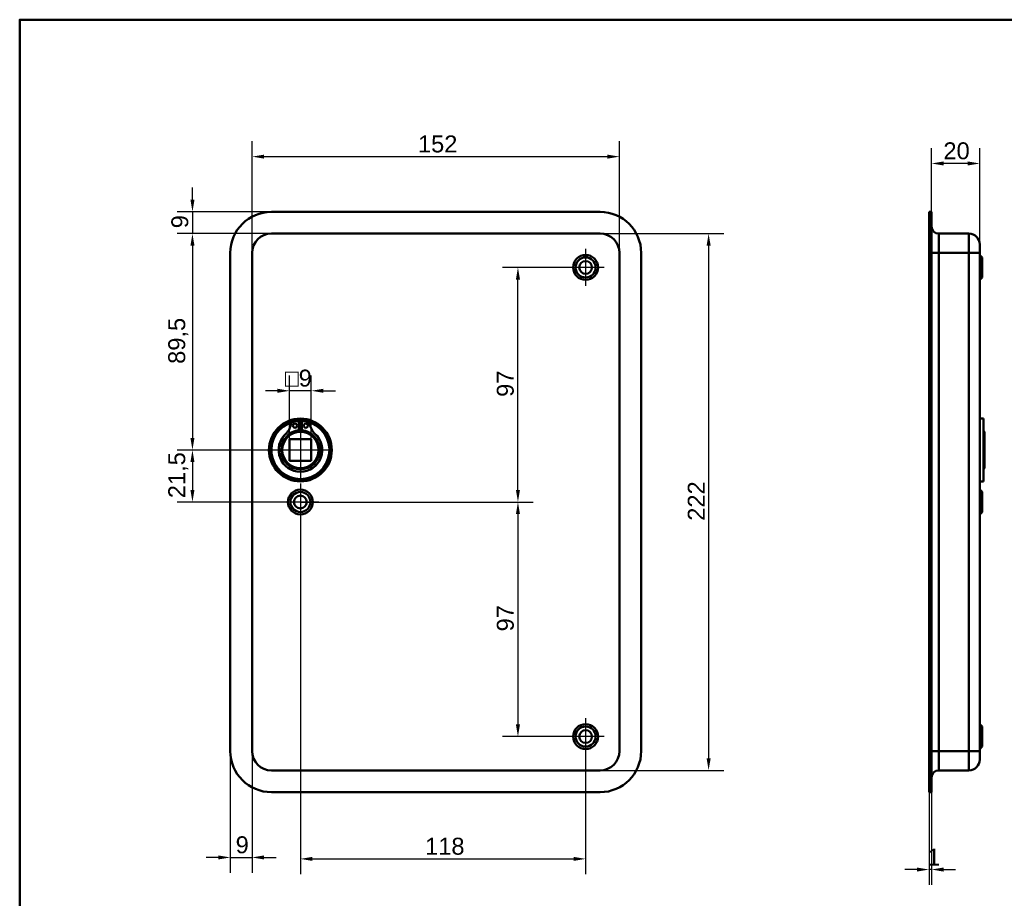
# Model space of a CAD drawing. Header units: millimetres. Extents: x 20 to 833, y 20 to 574.
# Tile 2 of 3: x 20 to 427, y 211 to 574. Entities that reach past the tile are written whole.
import ezdxf

# ---------------------------------------------------------------- set-up
doc = ezdxf.new("R2010")
doc.units = ezdxf.units.MM
doc.header["$LTSCALE"] = 2
for name, color, linetype, lineweight in [('Bemaßungen(DIN)', 7, 'Continuous', 25), ('Mittelpunktmarkierung(DIN)', 7, 'Continuous', 25), ('Sichtbare Kanten(DIN)', 7, 'Continuous', 50), ('Sichtbare tangentiale Kanten(DIN)', 7, 'Continuous', 50), ('Skizziergeometrie(DIN)', 7, 'Continuous', 50)]:
    doc.layers.add(name, color=color, linetype=linetype, lineweight=lineweight)
doc.styles.add('STANDARD-DIN~0', font='arial.ttf')
doc.dimstyles.new('CAD-LAN', dxfattribs={"dimscale": 2, "dimtxt": 3.5, "dimasz": 2.5, "dimexe": 3.175, "dimexo": 0, "dimgap": 0.8, "dimtad": 1, "dimrnd": 1e-08, "dimtxsty": 'STANDARD-DIN~0', "dimcen": 0.09, "dimdle": 10, "dimclrd": 250, "dimclre": 250, "dimclrt": 250, "dimadec": 0, "dimazin": 2, "dimtfac": 1, "dimtmove": 0, "dimatfit": 3, "dimfxl": 1, "dimtolj": 1, "dimtzin": 0, "dimlwd": 25, "dimlwe": 25, "dimarcsym": 0})

# ---------------------------------------------------------------- blocks, each defined once
blk = doc.blocks.new('Ränder Standardrahmen')
at = {"layer": 'Skizziergeometrie(DIN)', "flags": 128}
blk.add_lwpolyline([(10, 10), (10, 287), (410, 287), (410, 10), (10, 10)], dxfattribs=at)
blk = doc.blocks.new('*D8')
at = {"layer": 'Bemaßungen(DIN)', "color": 250, "linetype": 'Continuous', "lineweight": 25, "true_color": 0x3f3f3f, "transparency": 16777216}
for p, q in [((116.15, 477.54), (116.15, 523.72)), ((268.15, 477.54), (268.15, 523.72)), ((121.15, 517.37), (263.15, 517.37))]:
    blk.add_line(p, q, dxfattribs=at)
at = {"layer": 'Bemaßungen(DIN)', "color": 250, "linetype": 'Continuous', "true_color": 0x3f3f3f, "transparency": 16777216}
for points in [[(121.15, 518.2), (121.15, 516.54), (116.15, 517.37)], [(263.15, 518.2), (263.15, 516.54), (268.15, 517.37)]]:
    blk.add_solid(points, dxfattribs=at)
at = {"layer": 'Defpoints', "color": 0, "linetype": 'Continuous', "transparency": 16777216}
for p in [(268.15, 517.37), (116.15, 477.54), (268.15, 477.54)]:
    blk.add_point(p, dxfattribs=at)
at = {"layer": 'Bemaßungen(DIN)', "color": 250, "linetype": 'Continuous', "lineweight": 25, "true_color": 0x3f3f3f, "transparency": 16777216, "insert": (184.78, 526.12), "char_height": 7, "attachment_point": 1, "style": 'STANDARD-DIN~0'}
blk.add_mtext('\\A1;152', dxfattribs=at)
blk = doc.blocks.new('*D9')
at = {"layer": 'Bemaßungen(DIN)', "color": 250, "linetype": 'Continuous', "lineweight": 25, "true_color": 0x3f3f3f, "transparency": 16777216}
for p, q in [((260.15, 485.54), (311.4, 485.54)), ((305.05, 480.54), (305.05, 268.54)), ((260.15, 263.54), (311.4, 263.54))]:
    blk.add_line(p, q, dxfattribs=at)
at = {"layer": 'Bemaßungen(DIN)', "color": 250, "linetype": 'Continuous', "true_color": 0x3f3f3f, "transparency": 16777216}
for points in [[(304.22, 480.54), (305.89, 480.54), (305.05, 485.54)], [(304.22, 268.54), (305.89, 268.54), (305.05, 263.54)]]:
    blk.add_solid(points, dxfattribs=at)
at = {"layer": 'Defpoints', "color": 0, "linetype": 'Continuous', "transparency": 16777216}
for p in [(260.15, 485.54), (260.15, 263.54), (305.05, 263.54)]:
    blk.add_point(p, dxfattribs=at)
at = {"layer": 'Bemaßungen(DIN)', "color": 250, "linetype": 'Continuous', "lineweight": 25, "true_color": 0x3f3f3f, "transparency": 16777216, "insert": (296.42, 366.78), "char_height": 7, "attachment_point": 1, "rotation": 90, "style": 'STANDARD-DIN~0'}
blk.add_mtext('\\A1;222', dxfattribs=at)
blk = doc.blocks.new('*D10')
at = {"layer": 'Bemaßungen(DIN)', "color": 250, "linetype": 'Continuous', "lineweight": 25, "true_color": 0x3f3f3f, "transparency": 16777216}
for p, q in [((124.15, 485.54), (85.13, 485.54)), ((91.48, 480.54), (91.48, 401.04)), ((136.15, 396.04), (85.13, 396.04))]:
    blk.add_line(p, q, dxfattribs=at)
at = {"layer": 'Bemaßungen(DIN)', "color": 250, "linetype": 'Continuous', "true_color": 0x3f3f3f, "transparency": 16777216}
for points in [[(90.65, 480.54), (92.32, 480.54), (91.48, 485.54)], [(90.65, 401.04), (92.32, 401.04), (91.48, 396.04)]]:
    blk.add_solid(points, dxfattribs=at)
at = {"layer": 'Defpoints', "color": 0, "linetype": 'Continuous', "transparency": 16777216}
for p in [(124.15, 485.54), (91.48, 396.04), (136.15, 396.04)]:
    blk.add_point(p, dxfattribs=at)
at = {"layer": 'Bemaßungen(DIN)', "color": 250, "linetype": 'Continuous', "lineweight": 25, "true_color": 0x3f3f3f, "transparency": 16777216, "insert": (81.47, 431.67), "char_height": 7, "attachment_point": 1, "rotation": 90, "style": 'STANDARD-DIN~0'}
blk.add_mtext('\\A1;89,5', dxfattribs=at)
blk = doc.blocks.new('*D11')
at = {"layer": 'Bemaßungen(DIN)', "color": 250, "linetype": 'Continuous', "lineweight": 25, "true_color": 0x3f3f3f, "transparency": 16777216}
for p, q in [((136.15, 396.04), (85.13, 396.04)), ((91.48, 391.04), (91.48, 379.54)), ((136.15, 374.54), (85.13, 374.54))]:
    blk.add_line(p, q, dxfattribs=at)
at = {"layer": 'Bemaßungen(DIN)', "color": 250, "linetype": 'Continuous', "true_color": 0x3f3f3f, "transparency": 16777216}
for points in [[(90.65, 391.04), (92.32, 391.04), (91.48, 396.04)], [(90.65, 379.54), (92.32, 379.54), (91.48, 374.54)]]:
    blk.add_solid(points, dxfattribs=at)
at = {"layer": 'Defpoints', "color": 0, "linetype": 'Continuous', "transparency": 16777216}
for p in [(136.15, 396.04), (91.48, 374.54), (136.15, 374.54)]:
    blk.add_point(p, dxfattribs=at)
at = {"layer": 'Bemaßungen(DIN)', "color": 250, "linetype": 'Continuous', "lineweight": 25, "true_color": 0x3f3f3f, "transparency": 16777216, "insert": (81.47, 376.11), "char_height": 7, "attachment_point": 1, "rotation": 90, "style": 'STANDARD-DIN~0'}
blk.add_mtext('\\A1;21,5', dxfattribs=at)
blk = doc.blocks.new('*D12')
at = {"layer": 'Bemaßungen(DIN)', "color": 250, "linetype": 'Continuous', "lineweight": 25, "true_color": 0x3f3f3f, "transparency": 16777216}
for p, q in [((91.48, 499.54), (91.48, 504.54)), ((124.15, 494.54), (85.13, 494.54)), ((91.48, 494.54), (91.48, 485.54)), ((124.15, 485.54), (85.13, 485.54)), ((91.48, 480.54), (91.48, 475.54))]:
    blk.add_line(p, q, dxfattribs=at)
at = {"layer": 'Bemaßungen(DIN)', "color": 250, "linetype": 'Continuous', "true_color": 0x3f3f3f, "transparency": 16777216}
for points in [[(90.65, 499.54), (92.32, 499.54), (91.48, 494.54)], [(90.65, 480.54), (92.32, 480.54), (91.48, 485.54)]]:
    blk.add_solid(points, dxfattribs=at)
at = {"layer": 'Defpoints', "color": 0, "linetype": 'Continuous', "transparency": 16777216}
for p in [(124.15, 494.54), (91.48, 485.54), (124.15, 485.54)]:
    blk.add_point(p, dxfattribs=at)
at = {"layer": 'Bemaßungen(DIN)', "color": 250, "linetype": 'Continuous', "lineweight": 25, "true_color": 0x3f3f3f, "transparency": 16777216, "insert": (82.74, 487.74), "char_height": 7, "attachment_point": 1, "rotation": 90, "style": 'STANDARD-DIN~0'}
blk.add_mtext('\\A1;9', dxfattribs=at)
blk = doc.blocks.new('*D13')
at = {"layer": 'Bemaßungen(DIN)', "color": 250, "linetype": 'Continuous', "lineweight": 25, "true_color": 0x3f3f3f, "transparency": 16777216}
for p, q in [((107.15, 271.54), (107.15, 221.19)), ((116.15, 271.54), (116.15, 221.19)), ((102.15, 227.54), (97.15, 227.54)), ((107.15, 227.54), (116.15, 227.54)), ((121.15, 227.54), (126.15, 227.54))]:
    blk.add_line(p, q, dxfattribs=at)
at = {"layer": 'Bemaßungen(DIN)', "color": 250, "linetype": 'Continuous', "true_color": 0x3f3f3f, "transparency": 16777216}
for points in [[(102.15, 228.37), (102.15, 226.7), (107.15, 227.54)], [(121.15, 228.37), (121.15, 226.7), (116.15, 227.54)]]:
    blk.add_solid(points, dxfattribs=at)
at = {"layer": 'Defpoints', "color": 0, "linetype": 'Continuous', "transparency": 16777216}
for p in [(107.15, 271.54), (116.15, 271.54), (116.15, 227.54)]:
    blk.add_point(p, dxfattribs=at)
at = {"layer": 'Bemaßungen(DIN)', "color": 250, "linetype": 'Continuous', "lineweight": 25, "true_color": 0x3f3f3f, "transparency": 16777216, "insert": (109.35, 236.29), "char_height": 7, "attachment_point": 1, "style": 'STANDARD-DIN~0'}
blk.add_mtext('\\A1;9', dxfattribs=at)
blk = doc.blocks.new('*D14')
at = {"layer": 'Bemaßungen(DIN)', "color": 250, "linetype": 'Continuous', "lineweight": 25, "true_color": 0x3f3f3f, "transparency": 16777216}
for p, q in [((136.15, 366.89), (136.15, 220.59)), ((254.15, 269.89), (254.15, 220.59)), ((141.15, 226.94), (249.15, 226.94))]:
    blk.add_line(p, q, dxfattribs=at)
at = {"layer": 'Bemaßungen(DIN)', "color": 250, "linetype": 'Continuous', "true_color": 0x3f3f3f, "transparency": 16777216}
for points in [[(141.15, 227.78), (141.15, 226.11), (136.15, 226.94)], [(249.15, 227.78), (249.15, 226.11), (254.15, 226.94)]]:
    blk.add_solid(points, dxfattribs=at)
at = {"layer": 'Defpoints', "color": 0, "linetype": 'Continuous', "transparency": 16777216}
for p in [(136.15, 366.89), (254.15, 269.89), (254.15, 226.94)]:
    blk.add_point(p, dxfattribs=at)
at = {"layer": 'Bemaßungen(DIN)', "color": 250, "linetype": 'Continuous', "lineweight": 25, "true_color": 0x3f3f3f, "transparency": 16777216, "insert": (187.74, 235.69), "char_height": 7, "attachment_point": 1, "style": 'STANDARD-DIN~0'}
blk.add_mtext('\\A1;118', dxfattribs=at)
blk = doc.blocks.new('*D15')
at = {"layer": 'Bemaßungen(DIN)', "color": 250, "linetype": 'Continuous', "lineweight": 25, "true_color": 0x3f3f3f, "transparency": 16777216}
for p, q in [((246.5, 471.54), (219.81, 471.54)), ((226.16, 379.54), (226.16, 466.54)), ((136.15, 374.54), (232.51, 374.54))]:
    blk.add_line(p, q, dxfattribs=at)
at = {"layer": 'Bemaßungen(DIN)', "color": 250, "linetype": 'Continuous', "true_color": 0x3f3f3f, "transparency": 16777216}
for points in [[(225.32, 466.54), (226.99, 466.54), (226.16, 471.54)], [(225.32, 379.54), (226.99, 379.54), (226.16, 374.54)]]:
    blk.add_solid(points, dxfattribs=at)
at = {"layer": 'Defpoints', "color": 0, "linetype": 'Continuous', "transparency": 16777216}
for p in [(226.16, 471.54), (246.5, 471.54), (136.15, 374.54)]:
    blk.add_point(p, dxfattribs=at)
at = {"layer": 'Bemaßungen(DIN)', "color": 250, "linetype": 'Continuous', "lineweight": 25, "true_color": 0x3f3f3f, "transparency": 16777216, "insert": (217.41, 418.02), "char_height": 7, "attachment_point": 1, "rotation": 90, "style": 'STANDARD-DIN~0'}
blk.add_mtext('\\A1;97', dxfattribs=at)
blk = doc.blocks.new('*D16')
at = {"layer": 'Bemaßungen(DIN)', "color": 250, "linetype": 'Continuous', "lineweight": 25, "true_color": 0x3f3f3f, "transparency": 16777216}
for p, q in [((136.15, 374.54), (232.51, 374.54)), ((226.16, 369.54), (226.16, 282.54)), ((246.5, 277.54), (219.81, 277.54))]:
    blk.add_line(p, q, dxfattribs=at)
at = {"layer": 'Bemaßungen(DIN)', "color": 250, "linetype": 'Continuous', "true_color": 0x3f3f3f, "transparency": 16777216}
for points in [[(225.32, 369.54), (226.99, 369.54), (226.16, 374.54)], [(225.32, 282.54), (226.99, 282.54), (226.16, 277.54)]]:
    blk.add_solid(points, dxfattribs=at)
at = {"layer": 'Defpoints', "color": 0, "linetype": 'Continuous', "transparency": 16777216}
for p in [(136.15, 374.54), (226.16, 277.54), (246.5, 277.54)]:
    blk.add_point(p, dxfattribs=at)
at = {"layer": 'Bemaßungen(DIN)', "color": 250, "linetype": 'Continuous', "lineweight": 25, "true_color": 0x3f3f3f, "transparency": 16777216, "insert": (217.41, 321.02), "char_height": 7, "attachment_point": 1, "rotation": 90, "style": 'STANDARD-DIN~0'}
blk.add_mtext('\\A1;97', dxfattribs=at)
blk = doc.blocks.new('*D17')
at = {"layer": 'Bemaßungen(DIN)', "color": 250, "linetype": 'Continuous', "lineweight": 25, "true_color": 0x3f3f3f, "transparency": 16777216}
for p, q in [((397.26, 494.54), (397.26, 520.89)), ((417.26, 481.04), (417.26, 520.89)), ((412.26, 514.54), (402.26, 514.54))]:
    blk.add_line(p, q, dxfattribs=at)
at = {"layer": 'Bemaßungen(DIN)', "color": 250, "linetype": 'Continuous', "true_color": 0x3f3f3f, "transparency": 16777216}
for points in [[(402.26, 515.37), (402.26, 513.7), (397.26, 514.54)], [(412.26, 515.37), (412.26, 513.7), (417.26, 514.54)]]:
    blk.add_solid(points, dxfattribs=at)
at = {"layer": 'Defpoints', "color": 0, "linetype": 'Continuous', "transparency": 16777216}
for p in [(397.26, 514.54), (397.26, 494.54), (417.26, 481.04)]:
    blk.add_point(p, dxfattribs=at)
at = {"layer": 'Bemaßungen(DIN)', "color": 250, "linetype": 'Continuous', "lineweight": 25, "true_color": 0x3f3f3f, "transparency": 16777216, "insert": (402.2, 523.29), "char_height": 7, "attachment_point": 1, "style": 'STANDARD-DIN~0'}
blk.add_mtext('\\A1;20', dxfattribs=at)
blk = doc.blocks.new('*D18')
at = {"layer": 'Bemaßungen(DIN)', "color": 250, "linetype": 'Continuous', "lineweight": 25, "true_color": 0x3f3f3f, "transparency": 16777216}
for p, q in [((396.26, 254.54), (396.26, 216.19)), ((397.26, 254.54), (397.26, 216.19)), ((391.26, 222.54), (386.26, 222.54)), ((397.26, 222.54), (396.26, 222.54)), ((402.26, 222.54), (407.26, 222.54))]:
    blk.add_line(p, q, dxfattribs=at)
at = {"layer": 'Bemaßungen(DIN)', "color": 250, "linetype": 'Continuous', "true_color": 0x3f3f3f, "transparency": 16777216}
for points in [[(391.26, 223.37), (391.26, 221.7), (396.26, 222.54)], [(402.26, 223.37), (402.26, 221.7), (397.26, 222.54)]]:
    blk.add_solid(points, dxfattribs=at)
at = {"layer": 'Defpoints', "color": 0, "linetype": 'Continuous', "transparency": 16777216}
for p in [(396.26, 254.54), (397.26, 254.54), (396.26, 222.54)]:
    blk.add_point(p, dxfattribs=at)
at = {"layer": 'Bemaßungen(DIN)', "color": 250, "linetype": 'Continuous', "lineweight": 25, "true_color": 0x3f3f3f, "transparency": 16777216, "insert": (395.47, 231.17), "char_height": 7, "attachment_point": 1, "style": 'STANDARD-DIN~0'}
blk.add_mtext('\\A1;1', dxfattribs=at)
blk = doc.blocks.new('*D24')
at = {"layer": 'Bemaßungen(DIN)', "color": 250, "linetype": 'Continuous', "lineweight": 25, "true_color": 0x3f3f3f, "transparency": 16777216}
for p, q in [((131.65, 400.54), (131.65, 426.89)), ((140.65, 400.54), (140.65, 426.89)), ((126.65, 420.54), (121.65, 420.54)), ((140.65, 420.54), (131.65, 420.54)), ((145.65, 420.54), (150.65, 420.54))]:
    blk.add_line(p, q, dxfattribs=at)
at = {"layer": 'Bemaßungen(DIN)', "color": 250, "linetype": 'Continuous', "true_color": 0x3f3f3f, "transparency": 16777216}
for points in [[(126.65, 421.37), (126.65, 419.7), (131.65, 420.54)], [(145.65, 421.37), (145.65, 419.7), (140.65, 420.54)]]:
    blk.add_solid(points, dxfattribs=at)
at = {"layer": 'Defpoints', "color": 0, "linetype": 'Continuous', "transparency": 16777216}
for p in [(131.65, 420.54), (131.65, 400.54), (140.65, 400.54)]:
    blk.add_point(p, dxfattribs=at)
at = {"layer": 'Bemaßungen(DIN)', "color": 250, "linetype": 'Continuous', "lineweight": 25, "true_color": 0x3f3f3f, "transparency": 16777216, "insert": (129.78, 429.29), "char_height": 7, "attachment_point": 1, "style": 'STANDARD-DIN~0'}
blk.add_mtext('\\A1;\\fAIGDT|b0|i0;\\H7.0000;o\\fArial|b0|i0;\\H7.0000;9', dxfattribs=at)

msp = doc.modelspace()

# ---------------------------------------------------------------- linework, layer by layer
at = {"layer": 'Mittelpunktmarkierung(DIN)', "linetype": 'Continuous'}
for p, q in [((254.147, 479.188), (254.147, 463.888)), ((261.797, 471.538), (246.497, 471.538)), ((136.147, 408.538), (136.147, 383.538)), ((148.647, 396.038), (123.647, 396.038)), ((136.147, 382.188), (136.147, 366.888)), ((143.797, 374.538), (128.497, 374.538)), ((254.147, 285.188), (254.147, 269.888)), ((261.797, 277.538), (246.497, 277.538))]:
    msp.add_line(p, q, dxfattribs=at)
at = {"layer": 'Sichtbare Kanten(DIN)'}
for p, q in [((124.147, 494.538), (260.147, 494.538)), ((396.261, 494.538), (396.261, 477.538)), ((396.261, 494.538), (397.261, 494.538)), ((397.261, 494.538), (397.261, 477.538)), ((260.147, 485.538), (124.147, 485.538)), ((412.761, 485.538), (400.261, 485.538)), ((417.261, 481.038), (417.261, 477.538)), ((107.147, 271.538), (107.147, 477.538)), ((116.147, 477.538), (116.147, 271.538)), ((268.147, 271.538), (268.147, 477.538)), ((277.147, 477.538), (277.147, 271.538)), ((396.261, 271.538), (396.261, 477.538)), ((397.261, 271.538), (397.261, 477.538)), ((417.261, 271.538), (417.261, 477.538)), ((418.261, 475.688), (417.261, 476.688)), ((418.261, 475.688), (418.261, 467.388)), ((418.261, 467.388), (417.261, 466.388)), ((134.146, 407.946), (135.531, 407.946)), ((135.531, 407.946), (135.531, 404.246)), ((136.764, 407.946), (138.149, 407.946)), ((136.764, 404.246), (136.764, 407.946)), ((418.761, 409.038), (417.261, 409.038)), ((418.761, 383.038), (418.761, 409.038)), ((419.261, 403.538), (418.761, 404.038)), ((419.261, 403.538), (419.261, 388.538)), ((131.647, 400.538), (131.647, 391.538)), ((140.647, 400.538), (131.647, 400.538)), ((140.647, 391.538), (140.647, 400.538)), ((131.647, 391.538), (140.647, 391.538)), ((419.261, 388.538), (418.761, 388.038)), ((418.761, 383.038), (417.261, 383.038)), ((418.261, 378.688), (417.261, 379.688)), ((418.261, 378.688), (418.261, 370.388)), ((418.261, 370.388), (417.261, 369.388)), ((418.261, 281.688), (417.261, 282.688)), ((418.261, 281.688), (418.261, 273.388)), ((418.261, 273.388), (417.261, 272.388)), ((396.261, 271.538), (396.261, 254.538)), ((397.261, 271.538), (397.261, 254.538)), ((417.261, 271.538), (417.261, 268.038)), ((124.147, 263.538), (260.147, 263.538)), ((412.761, 263.538), (400.261, 263.538)), ((260.147, 254.538), (124.147, 254.538)), ((396.261, 254.538), (397.261, 254.538))]:
    msp.add_line(p, q, dxfattribs=at)
for centre, radius in [((254.147, 471.538), 5.15), ((254.147, 471.538), 4.15), ((254.147, 471.538), 2.65), ((136.147, 396.038), 13), ((136.147, 396.038), 12.5), ((136.147, 396.038), 8), ((136.147, 396.038), 7.5), ((133.916, 406.096), 0.85), ((138.379, 406.096), 0.85), ((136.147, 374.538), 5.15), ((136.147, 374.538), 4.15), ((136.147, 374.538), 2.65), ((254.147, 277.538), 5.15), ((254.147, 277.538), 4.15), ((254.147, 277.538), 2.65)]:
    msp.add_circle(centre, radius, dxfattribs=at)
for centre, radius, start, end in [((124.147, 477.538), 17, 90, 180), ((260.147, 477.538), 17, 0, 90), ((124.147, 477.538), 8, 90, 180), ((260.147, 477.538), 8, 0, 90), ((400.261, 488.538), 3, 180, 270), ((412.761, 481.038), 4.5, 0, 90), ((136.147, 396.038), 12, 104.7921, 75.2079), ((134.146, 405.946), 2, 90, 165.19781), ((136.147, 396.038), 12, 82.89827, 97.10173), ((138.149, 405.946), 2, 14.80219, 90), ((123.777, 408.686), 8.725, 314.36355, 345.19781), ((136.147, 396.771), 7.5, 94.71631, 139.03055), ((136.147, 396.038), 8.2, 73.43926, 106.56074), ((136.147, 396.038), 9, 86.0711, 93.9289), ((136.147, 396.771), 7.5, 40.96945, 85.28369), ((148.517, 408.686), 8.725, 194.80219, 225.63645), ((136.147, 396.038), 9, 130.90334, 49.09666), ((136.147, 396.038), 8.967, 134.36355, 45.63645), ((124.147, 271.538), 17, 180, 270), ((124.147, 271.538), 8, 180, 270), ((260.147, 271.538), 8, 270, 0), ((260.147, 271.538), 17, 270, 0), ((412.761, 268.038), 4.5, 270, 0), ((400.261, 260.538), 3, 90, 180)]:
    msp.add_arc(centre, radius, start, end, dxfattribs=at)
at = {"layer": 'Sichtbare tangentiale Kanten(DIN)'}
for p, q in [((400.261, 485.538), (400.261, 477.538)), ((412.761, 477.538), (412.761, 485.538)), ((396.261, 477.538), (397.261, 477.538)), ((397.261, 477.538), (400.261, 477.538)), ((400.261, 271.538), (400.261, 477.538)), ((412.761, 477.538), (400.261, 477.538)), ((417.261, 477.538), (412.761, 477.538)), ((412.761, 477.538), (412.761, 271.538)), ((396.261, 271.538), (397.261, 271.538)), ((400.261, 271.538), (397.261, 271.538)), ((400.261, 271.538), (400.261, 263.538)), ((412.761, 271.538), (400.261, 271.538)), ((412.761, 263.538), (412.761, 271.538)), ((412.761, 271.538), (417.261, 271.538))]:
    msp.add_line(p, q, dxfattribs=at)

# ---------------------------------------------------------------- block references
at = {"xscale": 2, "yscale": 2, "zscale": 2}
msp.add_blockref('Ränder Standardrahmen', (0, 0), dxfattribs=at)

# ---------------------------------------------------------------- dimensions: what is measured, and where the dimension line sits
at = {"layer": 'Bemaßungen(DIN)', "color": 250, "linetype": 'Continuous', "lineweight": 25, "true_color": 0x3f3f3f}
for base, p1, p2, angle, override, picture, middle in [((268.147, 517.371), (116.147, 477.538), (268.147, 477.538), 180, {"dimgap": 0.8, "dimdec": 2, "dimtol": 0, "dimlim": 0, "dimtp": 0, "dimtm": 0, "dimtdec": 2, "dimtofl": 0, "dimatfit": 1}, '*D8', (192.147, 517.371)), ((91.484, 485.538), (124.147, 494.538), (124.147, 485.538), 270, {"dimgap": 0.8, "dimdec": 2, "dimtol": 0, "dimlim": 0, "dimtp": 0, "dimtm": 0, "dimtdec": 2, "dimtofl": 1, "dimatfit": 1}, '*D12', (91.484, 490.038)), ((91.484, 396.038), (124.147, 485.538), (136.147, 396.038), 90, {"dimgap": 0.8, "dimdec": 2, "dimtol": 0, "dimlim": 0, "dimtp": 0, "dimtm": 0, "dimtdec": 2, "dimtofl": 0, "dimatfit": 1}, '*D10', (91.484, 440.788)), ((305.053, 263.538), (260.147, 485.538), (260.147, 263.538), 90, {"dimgap": 0.8, "dimdec": 2, "dimtol": 0, "dimlim": 0, "dimtp": 0, "dimtm": 0, "dimtdec": 2, "dimtofl": 0, "dimatfit": 1}, '*D9', (305.053, 374.538)), ((226.155, 471.538), (136.147, 374.538), (246.497, 471.538), 90, {"dimgap": 0.8, "dimdec": 2, "dimtol": 0, "dimlim": 0, "dimtp": 0, "dimtm": 0, "dimtdec": 2, "dimtofl": 0, "dimatfit": 1}, '*D15', (226.155, 423.038)), ((91.484, 374.538), (136.147, 396.038), (136.147, 374.538), 90, {"dimgap": 0.8, "dimdec": 2, "dimtol": 0, "dimlim": 0, "dimtp": 0, "dimtm": 0, "dimtdec": 2, "dimtofl": 0, "dimatfit": 1}, '*D11', (91.484, 385.288)), ((226.155, 277.538), (136.147, 374.538), (246.497, 277.538), 90, {"dimgap": 0.8, "dimdec": 2, "dimtol": 0, "dimlim": 0, "dimtp": 0, "dimtm": 0, "dimtdec": 2, "dimtofl": 0, "dimatfit": 1}, '*D16', (226.155, 326.038)), ((254.147, 226.944), (136.147, 366.888), (254.147, 269.888), 180, {"dimgap": 0.8, "dimdec": 2, "dimtol": 0, "dimlim": 0, "dimtp": 0, "dimtm": 0, "dimtdec": 2, "dimtofl": 0, "dimatfit": 1}, '*D14', (195.147, 226.944))]:
    dim = msp.add_linear_dim(base=base, p1=p1, p2=p2, angle=angle, dimstyle='CAD-LAN', override=override, dxfattribs=at)
    dim.commit()
    dim.dimension.update_dxf_attribs({"geometry": picture, "text_midpoint": middle, "dimtype": 160})
for base, p1, p2, override, picture, middle in [((397.261, 514.538), (417.261, 481.038), (397.261, 494.538), {"dimgap": 0.8, "dimdec": 2, "dimtol": 0, "dimlim": 0, "dimtp": 0, "dimtm": 0, "dimtdec": 2, "dimtofl": 0, "dimatfit": 1}, '*D17', (407.261, 514.538)), ((116.147, 227.538), (107.147, 271.538), (116.147, 271.538), {"dimgap": 0.8, "dimdec": 2, "dimtol": 0, "dimlim": 0, "dimtp": 0, "dimtm": 0, "dimtdec": 2, "dimtofl": 1, "dimatfit": 1}, '*D13', (111.647, 227.538)), ((396.261, 222.538), (397.261, 254.538), (396.261, 254.538), {"dimgap": 0.8, "dimdec": 2, "dimtol": 0, "dimlim": 0, "dimtp": 0, "dimtm": 0, "dimtdec": 2, "dimtofl": 1, "dimatfit": 1}, '*D18', (396.761, 222.538))]:
    dim = msp.add_linear_dim(base=base, p1=p1, p2=p2, dimstyle='CAD-LAN', override=override, dxfattribs=at)
    dim.commit()
    dim.dimension.update_dxf_attribs({"geometry": picture, "text_midpoint": middle, "dimtype": 160})
dim = msp.add_linear_dim(base=(131.647, 420.538), p1=(140.647, 400.538), p2=(131.647, 400.538), angle=180, text='\\fAIGDT|b0|i0;\\H7.0000;o\\fArial|b0|i0;\\H7.0000;<>', dimstyle='CAD-LAN', override={"dimgap": 0.8, "dimdec": 2, "dimtol": 0, "dimlim": 0, "dimtp": 0, "dimtm": 0, "dimtdec": 2, "dimtofl": 1, "dimatfit": 1}, dxfattribs=at)
dim.commit()
dim.dimension.update_dxf_attribs({"geometry": '*D24', "text_midpoint": (136.147, 420.538), "dimtype": 160})

doc.saveas('drawing.dxf')
